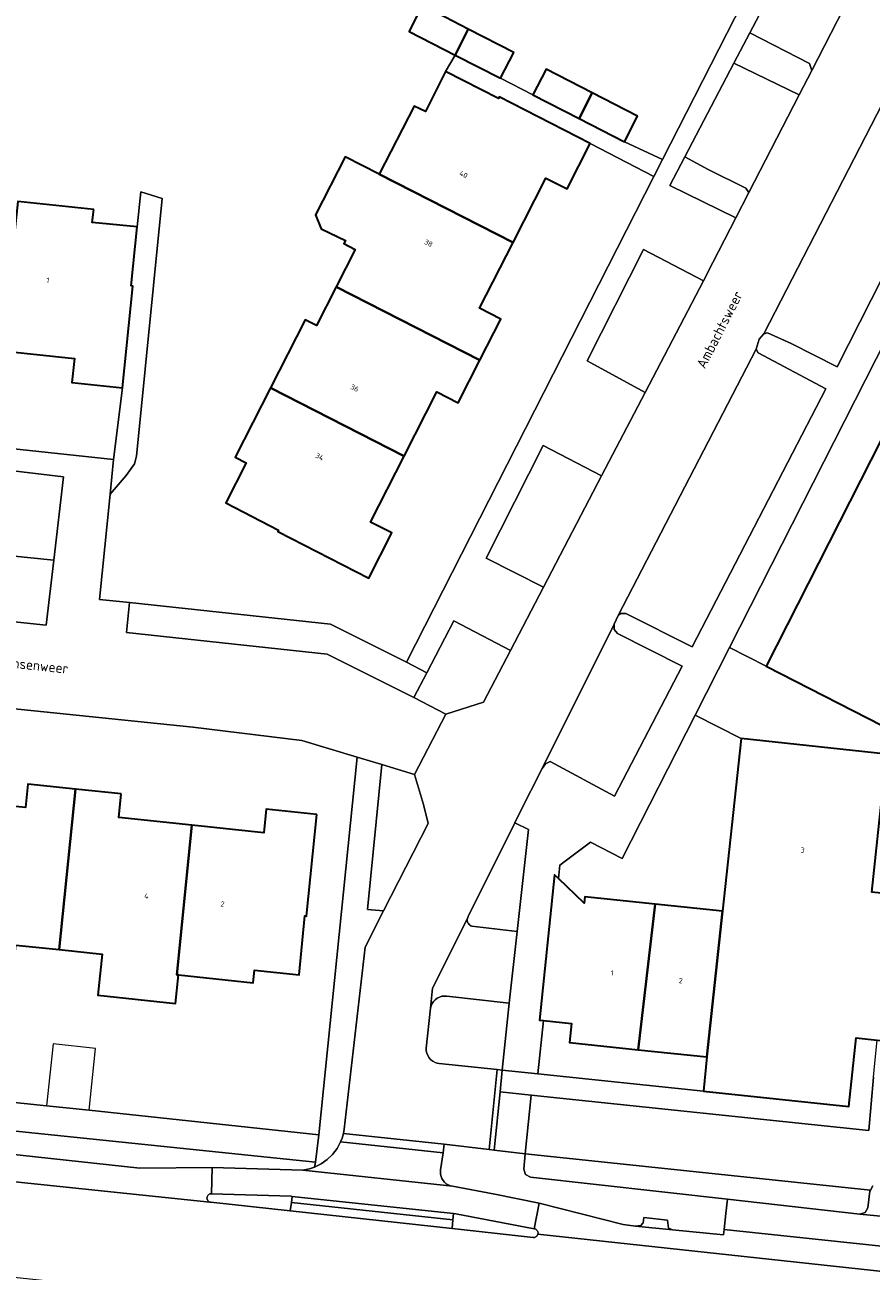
# Model space of a CAD drawing. Header units: metres. Extents: x 110065 to 112666, y 425872 to 427362.
# Tile 54 of 104: x 110813 to 110872, y 426770 to 426856. Entities that reach past the tile are written whole.
import ezdxf

# ---------------------------------------------------------------- set-up
doc = ezdxf.new("R2010")
doc.units = ezdxf.units.M
for name, color, linetype, lineweight in [('B-WE-GR-BEPLANTING_CULTUUR_HEESTERS-GV', 90, 'Continuous', 18), ('B-WE-GR-GROENVOORZIENING-GV', 80, 'Continuous', 18), ('B-WE-GR-HAAG-GV', 90, 'GR-HAAG1', 13), ('B-WE-OG-BEBOUWING-GV', 7, 'Continuous', 35), ('B-WE-OG-BEBOUWING-T18', 10, 'Continuous', 18), ('B-WE-OG-BEBOUWING_OVERIG-GV', 7, 'Continuous', 18), ('B-WE-OG-BEBOUWING_STRAATNAAM-T35', 50, 'Continuous', 35), ('B-WE-OG-TERREIN_ERF-GV', 7, 'Continuous', 18), ('B-WE-VH-VERHARDING_ASFALT-GV', 252, 'Continuous', 18), ('B-WE-VH-VERHARDING_BETON-GV', 252, 'Continuous', 18), ('B-WE-VH-VERHARDING_BETONSTRAATSTEEN-GV', 252, 'Continuous', 18), ('B-WE-VH-VERHARDING_OPEN-GV', 252, 'Continuous', 18), ('B-WE-VH-VERHARDING_TEGEL-GV', 252, 'Continuous', 18)]:
    doc.layers.add(name, color=color, linetype=linetype, lineweight=lineweight)
doc.styles.add('NLCS-ISO-M200-T18', font='NLCS-ISO.ttf')
doc.styles.add('NLCS-ISO-M200-T35', font='NLCS-ISO.ttf')
doc.linetypes.add('GR-HAAG1', pattern='A,6,[176,NLCS.SHX,S=0.125,R=0,X=0,Y=0],-2', length=8)

msp = doc.modelspace()

# ---------------------------------------------------------------- linework, layer by layer
at = {"layer": 'B-WE-GR-BEPLANTING_CULTUUR_HEESTERS-GV', "flags": 128}
for points in [[(110867.428, 426853.702), (110863.306, 426855.826), (110862.208, 426853.734), (110866.719, 426851.537), (110867.588, 426853.229), (110867.428, 426853.702), (110867.428, 426853.702)], [(110860.428, 426846.368), (110858.807, 426847.258), (110857.769, 426845.281), (110862.347, 426843.028), (110863.247, 426844.779), (110863.032, 426845.077), (110860.428, 426846.368), (110860.428, 426846.368)], [(110860.1, 426838.681), (110855.954, 426840.846), (110852.049, 426833.147), (110856.06, 426830.944), (110860.1, 426838.681), (110860.1, 426838.681)], [(110853.05, 426825.181), (110849.004, 426827.287), (110845.063, 426819.483), (110849.028, 426817.481), (110853.05, 426825.181), (110853.05, 426825.181)], [(110815.795, 426825.109), (110805.695, 426826.303), (110805.12, 426820.37), (110815.125, 426819.341), (110815.795, 426825.109), (110815.795, 426825.109)], [(110846.742, 426813.104), (110842.815, 426815.144), (110840.941, 426811.555), (110840.045, 426809.84), (110842.259, 426808.69), (110844.868, 426809.515), (110846.742, 426813.104), (110846.742, 426813.104)], [(110840.092, 426804.519), (110837.824, 426805.206), (110836.836, 426795.175), (110837.944, 426795.075), (110841.049, 426801.126), (110840.707, 426802.449), (110840.092, 426804.519), (110840.092, 426804.519)], [(110847.992, 426800.704), (110847.042, 426801.177), (110843.819, 426794.697), (110843.779, 426794.615), (110843.752, 426794.549), (110843.743, 426794.476), (110843.746, 426794.403), (110843.761, 426794.331), (110843.787, 426794.262), (110843.823, 426794.198), (110843.869, 426794.141), (110843.924, 426794.092), (110843.986, 426794.052), (110844.053, 426794.023), (110847.2, 426793.646), (110847.992, 426800.704), (110847.992, 426800.704)]]:
    msp.add_lwpolyline(points, close=True, dxfattribs=at)
for points in [[(110790.054, 426780.634), (110821.089, 426777.273), (110826.092, 426777.318), (110832.358, 426777.132), (110832.83, 426777.221), (110833.183, 426777.348), (110833.231, 426777.681), (110793.291, 426781.824)], [(110871.833, 426776.053), (110871.651, 426775.758), (110871.605, 426775.684), (110871.486, 426774.54), (110871.3, 426774.201), (110870.933, 426774.095), (110875.039, 426773.702)]]:
    msp.add_lwpolyline(points, dxfattribs=at)
at = {"layer": 'B-WE-GR-GROENVOORZIENING-GV', "flags": 128}
msp.add_lwpolyline([(110870.933, 426774.095), (110861.753, 426775.122), (110861.647, 426774.128), (110861.53, 426773.026), (110888.993, 426770.135), (110901.759, 426768.703), (110904.303, 426768.892), (110906.691, 426768.854), (110914.486, 426768.049), (110915.943, 426768.162), (110917.578, 426768.524), (110918.525, 426768.868), (110918.555, 426769.161), (110918.607, 426769.659), (110918.659, 426770.156), (110891.286, 426773.012), (110890.316, 426773.114), (110875.143, 426774.697), (110875.039, 426773.702), (110870.933, 426774.095), (110870.933, 426774.095)], close=True, dxfattribs=at)
at = {"layer": 'B-WE-GR-HAAG-GV', "flags": 128}
msp.add_lwpolyline([(110870.933, 426774.095), (110861.753, 426775.122), (110861.647, 426774.128), (110861.53, 426773.026), (110888.993, 426770.135), (110901.759, 426768.703), (110904.303, 426768.892), (110906.691, 426768.854), (110914.486, 426768.049), (110915.943, 426768.162), (110917.578, 426768.524), (110918.525, 426768.868), (110918.555, 426769.161), (110918.607, 426769.659), (110918.659, 426770.156), (110891.286, 426773.012), (110890.316, 426773.114), (110875.143, 426774.697), (110875.039, 426773.702), (110870.933, 426774.095), (110870.933, 426774.095)], close=True, dxfattribs=at)
at = {"layer": 'B-WE-OG-BEBOUWING-GV', "flags": 128}
for points in [[(110897.655, 426860.3), (110888.664, 426864.899), (110886.504, 426865.989), (110881.903, 426856.94), (110883.629, 426856.064), (110886.179, 426854.77), (110864.446, 426812.004), (110873.455, 426807.393), (110895.219, 426850.153), (110916.729, 426839.215), (110921.33, 426848.234), (110897.655, 426860.3), (110897.655, 426860.3)], [(110843.821, 426856.092), (110840.624, 426857.737), (110839.714, 426855.937), (110842.909, 426854.299), (110843.821, 426856.092), (110843.821, 426856.092)], [(110846.963, 426854.476), (110843.821, 426856.092), (110842.909, 426854.299), (110846.053, 426852.686), (110846.963, 426854.476), (110846.963, 426854.476)], [(110852.386, 426851.693), (110849.203, 426853.325), (110848.293, 426851.545), (110851.482, 426849.91), (110852.386, 426851.693), (110852.386, 426851.693)], [(110845.903, 426851.296), (110842.243, 426853.166), (110840.853, 426850.387), (110840.063, 426850.767), (110837.655, 426846.044), (110846.915, 426841.318), (110849.192, 426845.785), (110850.662, 426845.035), (110852.249, 426848.169), (110845.953, 426851.396), (110845.903, 426851.296), (110845.903, 426851.296)], [(110855.542, 426850.074), (110852.386, 426851.693), (110851.482, 426849.91), (110854.632, 426848.295), (110855.542, 426850.074), (110855.542, 426850.074)], [(110846.915, 426841.318), (110837.655, 426846.044), (110835.302, 426847.245), (110833.252, 426843.229), (110833.626, 426842.274), (110835.323, 426841.467), (110835.211, 426841.248), (110835.991, 426840.848), (110834.673, 426838.257), (110844.623, 426833.188), (110846.07, 426836.026), (110844.6, 426836.776), (110846.915, 426841.318), (110846.915, 426841.318)], [(110817.892, 426843.6), (110812.627, 426844.161), (110811.54, 426833.824), (110816.551, 426833.291), (110816.37, 426831.641), (110819.87, 426831.27), (110820.591, 426838.31), (110820.481, 426838.32), (110820.902, 426842.41), (110817.792, 426842.721), (110817.892, 426843.6), (110817.892, 426843.6)], [(110844.623, 426833.188), (110834.673, 426838.257), (110833.311, 426835.578), (110832.521, 426835.978), (110830.117, 426831.267), (110839.383, 426826.539), (110841.65, 426830.987), (110843.119, 426830.237), (110844.623, 426833.188), (110844.623, 426833.188)], [(110839.383, 426826.539), (110830.117, 426831.267), (110827.669, 426826.469), (110828.449, 426826.069), (110827.029, 426823.31), (110830.688, 426821.429), (110830.638, 426821.329), (110836.928, 426818.098), (110838.528, 426821.228), (110837.058, 426821.978), (110839.383, 426826.539), (110839.383, 426826.539)], [(110872.765, 426805.933), (110862.715, 426807.004), (110861.426, 426795.065), (110860.342, 426784.973), (110860.092, 426782.595), (110870.171, 426781.534), (110870.672, 426786.294), (110872.113, 426786.143), (110875.225, 426785.816), (110876.305, 426795.896), (110871.751, 426796.372), (110872.765, 426805.933), (110872.765, 426805.933)], [(110816.617, 426803.506), (110813.326, 426803.852), (110813.156, 426802.222), (110808.175, 426802.744), (110807.137, 426792.389), (110812.414, 426791.833), (110812.504, 426792.713), (110815.497, 426792.397), (110816.617, 426803.506), (110816.617, 426803.506)], [(110819.796, 426803.171), (110816.617, 426803.506), (110815.497, 426792.397), (110818.484, 426792.082), (110818.184, 426789.238), (110823.554, 426788.672), (110823.762, 426790.645), (110823.639, 426790.658), (110824.687, 426801.006), (110819.626, 426801.541), (110819.796, 426803.171), (110819.796, 426803.171)], [(110833.345, 426801.749), (110829.835, 426802.12), (110829.665, 426800.48), (110824.687, 426801.006), (110823.639, 426790.658), (110823.762, 426790.645), (110828.924, 426790.1), (110829.014, 426790.98), (110832.104, 426790.65), (110832.514, 426794.729), (110832.624, 426794.709), (110833.345, 426801.749), (110833.345, 426801.749)], [(110856.759, 426795.545), (110851.894, 426796.046), (110851.849, 426795.619), (110850.058, 426797.326), (110849.789, 426797.583), (110848.752, 426787.517), (110849.021, 426787.489), (110850.97, 426787.288), (110850.832, 426785.977), (110855.587, 426785.475), (110856.759, 426795.545), (110856.759, 426795.545)], [(110861.426, 426795.065), (110856.759, 426795.545), (110855.587, 426785.475), (110860.342, 426784.973), (110861.426, 426795.065), (110861.426, 426795.065)]]:
    msp.add_lwpolyline(points, close=True, dxfattribs=at)
at = {"layer": 'B-WE-OG-BEBOUWING_OVERIG-GV', "flags": 128}
msp.add_lwpolyline([(110818.017, 426785.565), (110815.073, 426785.875), (110814.623, 426781.599), (110817.567, 426781.289), (110818.017, 426785.565), (110818.017, 426785.565)], close=True, dxfattribs=at)
at = {"layer": 'B-WE-OG-TERREIN_ERF-GV', "flags": 128}
for points in [[(110812.627, 426844.161), (110817.892, 426843.6), (110817.792, 426842.721), (110820.902, 426842.41), (110821.152, 426844.842), (110822.627, 426844.378), (110820.849, 426826.548), (110820.707, 426826.022), (110820.134, 426825.206), (110819.021, 426823.912), (110818.279, 426816.63), (110820.376, 426816.407), (110834.279, 426814.927), (110839.534, 426812.286), (110856.669, 426845.904), (110852.249, 426848.169), (110850.662, 426845.035), (110849.192, 426845.785), (110846.915, 426841.318), (110844.6, 426836.776), (110846.07, 426836.026), (110844.623, 426833.188), (110843.119, 426830.237), (110841.65, 426830.987), (110839.383, 426826.539), (110837.058, 426821.978), (110838.528, 426821.228), (110836.928, 426818.098), (110830.638, 426821.329), (110830.688, 426821.429), (110827.029, 426823.31), (110828.449, 426826.069), (110827.669, 426826.469), (110830.117, 426831.267), (110832.521, 426835.978), (110833.311, 426835.578), (110834.673, 426838.257), (110835.991, 426840.848), (110835.211, 426841.248), (110835.323, 426841.467), (110833.626, 426842.274), (110833.252, 426843.229), (110835.302, 426847.245), (110837.655, 426846.044), (110840.063, 426850.767), (110840.853, 426850.387), (110842.243, 426853.166), (110842.909, 426854.299), (110839.714, 426855.937), (110840.624, 426857.737), (110843.821, 426856.092), (110846.963, 426854.476), (110846.053, 426852.686), (110848.293, 426851.545), (110849.203, 426853.325), (110852.386, 426851.693), (110855.542, 426850.074), (110854.632, 426848.295), (110857.265, 426847.074), (110867.819, 426867.771)], [(110801.146, 426828.243), (110819.265, 426826.316), (110819.87, 426831.27), (110816.37, 426831.641), (110816.551, 426833.291), (110811.54, 426833.824)], [(110794.471, 426783.69), (110814.623, 426781.599), (110817.567, 426781.289), (110833.462, 426779.585), (110836.12, 426805.722), (110836.12, 426805.722), (110836.12, 426805.722), (110832.304, 426806.877), (110824.741, 426807.788), (110796.93, 426810.649)], [(110808.175, 426802.744), (110813.156, 426802.222), (110813.326, 426803.852), (110816.617, 426803.506), (110819.796, 426803.171), (110819.626, 426801.541), (110824.687, 426801.006), (110829.665, 426800.48), (110829.835, 426802.12), (110833.345, 426801.749), (110832.624, 426794.709), (110832.514, 426794.729), (110832.104, 426790.65), (110829.014, 426790.98), (110828.924, 426790.1), (110823.762, 426790.645), (110823.554, 426788.672), (110818.184, 426789.238), (110818.484, 426792.082), (110815.497, 426792.397), (110815.497, 426792.397), (110815.497, 426792.397), (110812.504, 426792.713)]]:
    msp.add_lwpolyline(points, dxfattribs=at)
for points in [[(110886.179, 426854.77), (110883.629, 426856.064), (110861.9, 426813.307), (110864.446, 426812.004), (110886.179, 426854.77), (110886.179, 426854.77)], [(110862.715, 426807.004), (110859.521, 426808.627), (110854.481, 426798.709), (110852.283, 426799.826), (110850.154, 426798.236), (110850.058, 426797.326), (110851.849, 426795.619), (110851.894, 426796.046), (110856.759, 426795.545), (110861.426, 426795.065), (110862.715, 426807.004), (110862.715, 426807.004)], [(110860.342, 426784.973), (110855.587, 426785.475), (110850.832, 426785.977), (110850.97, 426787.288), (110849.021, 426787.489), (110848.632, 426783.805), (110860.092, 426782.595), (110860.342, 426784.973), (110860.342, 426784.973)]]:
    msp.add_lwpolyline(points, close=True, dxfattribs=at)
at = {"layer": 'B-WE-VH-VERHARDING_ASFALT-GV', "flags": 128}
for points in [[(110890.621, 426768.167), (110848.634, 426772.699), (110848.617, 426772.655), (110848.593, 426772.613), (110848.563, 426772.577), (110848.527, 426772.545), (110848.487, 426772.519), (110848.443, 426772.5), (110848.397, 426772.488), (110848.35, 426772.484), (110848.302, 426772.487), (110842.692, 426773.097), (110831.498, 426774.314), (110825.986, 426774.913), (110825.937, 426774.92), (110753.651, 426782.475), (110753.024, 426776.068), (110841.297, 426766.643)], [(110753.651, 426782.475), (110825.937, 426774.92), (110825.892, 426774.939), (110825.85, 426774.965), (110825.814, 426774.997), (110825.783, 426775.035), (110825.759, 426775.078), (110825.743, 426775.119), (110825.733, 426775.161), (110825.73, 426775.205), (110825.733, 426775.248), (110825.742, 426775.291), (110825.758, 426775.332), (110825.782, 426775.375), (110825.813, 426775.413), (110825.85, 426775.445), (110825.892, 426775.471), (110825.937, 426775.489), (110825.985, 426775.5), (110826.034, 426775.503), (110826.092, 426777.318), (110821.089, 426777.273), (110790.054, 426780.634)], [(110888.993, 426770.135), (110861.53, 426773.026), (110861.491, 426772.663), (110857.959, 426773.005), (110855.397, 426773.26), (110854.549, 426773.383), (110848.723, 426774.855), (110848.388, 426773.083), (110848.438, 426773.071), (110848.485, 426773.051), (110848.528, 426773.023), (110848.566, 426772.989), (110848.597, 426772.948), (110848.621, 426772.903), (110848.635, 426772.864), (110848.644, 426772.823), (110848.646, 426772.781), (110848.643, 426772.74), (110848.634, 426772.699), (110890.621, 426768.167)]]:
    msp.add_lwpolyline(points, dxfattribs=at)
for points in [[(110832.358, 426777.132), (110826.092, 426777.318), (110826.034, 426775.503), (110831.563, 426775.33), (110831.636, 426775.322), (110842.797, 426774.132), (110842.957, 426774.115), (110848.388, 426773.083), (110848.723, 426774.855), (110845.663, 426775.475), (110842.729, 426776.029), (110832.358, 426777.132), (110832.358, 426777.132)], [(110857.619, 426773.671), (110855.966, 426773.866), (110855.923, 426773.492), (110855.764, 426773.314), (110855.397, 426773.26), (110857.959, 426773.005), (110857.674, 426773.128), (110857.619, 426773.671), (110857.619, 426773.671)]]:
    msp.add_lwpolyline(points, close=True, dxfattribs=at)
at = {"layer": 'B-WE-VH-VERHARDING_BETON-GV', "flags": 128}
msp.add_lwpolyline([(110846.173, 426784.064), (110845.818, 426784.101), (110845.254, 426778.568), (110845.608, 426778.527), (110846.02, 426782.563), (110846.173, 426784.064), (110846.173, 426784.064)], close=True, dxfattribs=at)
at = {"layer": 'B-WE-VH-VERHARDING_BETONSTRAATSTEEN-GV', "flags": 128}
for points in [[(110815.125, 426819.341), (110805.12, 426820.37), (110804.687, 426815.897), (110814.604, 426814.853), (110815.125, 426819.341), (110815.125, 426819.341)], [(110834.279, 426814.927), (110820.376, 426816.407), (110820.155, 426814.329), (110834.058, 426812.849), (110840.045, 426809.84), (110840.941, 426811.555), (110839.534, 426812.286), (110834.279, 426814.927), (110834.279, 426814.927)], [(110844.053, 426794.023), (110843.986, 426794.052), (110843.924, 426794.092), (110843.869, 426794.141), (110843.823, 426794.198), (110843.787, 426794.262), (110843.761, 426794.331), (110843.746, 426794.403), (110843.743, 426794.476), (110843.752, 426794.549), (110841.345, 426789.723), (110841.198, 426788.339), (110841.24, 426788.507), (110841.311, 426788.664), (110841.407, 426788.808), (110841.526, 426788.933), (110841.664, 426789.037), (110841.819, 426789.115), (110841.984, 426789.166), (110842.155, 426789.187), (110842.328, 426789.18), (110846.644, 426788.69), (110847.2, 426793.646), (110844.053, 426794.023), (110844.053, 426794.023)], [(110831.563, 426775.33), (110826.034, 426775.503), (110825.985, 426775.5), (110825.937, 426775.489), (110825.892, 426775.471), (110825.85, 426775.445), (110825.813, 426775.413), (110825.782, 426775.375), (110825.758, 426775.332), (110825.742, 426775.291), (110825.733, 426775.248), (110825.73, 426775.205), (110825.733, 426775.161), (110825.743, 426775.119), (110825.759, 426775.078), (110825.783, 426775.035), (110825.814, 426774.997), (110825.85, 426774.965), (110825.892, 426774.939), (110825.937, 426774.92), (110825.986, 426774.913), (110831.498, 426774.314), (110831.579, 426774.909), (110831.636, 426775.322), (110831.563, 426775.33), (110831.563, 426775.33)], [(110842.957, 426774.115), (110842.797, 426774.132), (110842.753, 426773.694), (110842.692, 426773.097), (110848.302, 426772.487), (110848.35, 426772.484), (110848.397, 426772.488), (110848.443, 426772.5), (110848.487, 426772.519), (110848.527, 426772.545), (110848.563, 426772.577), (110848.593, 426772.613), (110848.617, 426772.655), (110848.634, 426772.699), (110848.643, 426772.74), (110848.646, 426772.781), (110848.644, 426772.823), (110848.635, 426772.864), (110848.621, 426772.903), (110848.597, 426772.948), (110848.566, 426772.989), (110848.528, 426773.023), (110848.485, 426773.051), (110848.438, 426773.071), (110848.388, 426773.083), (110842.957, 426774.115), (110842.957, 426774.115)]]:
    msp.add_lwpolyline(points, close=True, dxfattribs=at)
at = {"layer": 'B-WE-VH-VERHARDING_OPEN-GV', "flags": 128}
for points in [[(110867.819, 426867.771), (110857.265, 426847.074), (110856.669, 426845.904), (110839.534, 426812.286), (110840.941, 426811.555), (110842.815, 426815.144), (110846.742, 426813.104), (110849.028, 426817.481), (110845.063, 426819.483), (110849.004, 426827.287), (110853.05, 426825.181), (110856.06, 426830.944), (110852.049, 426833.147), (110855.954, 426840.846), (110860.1, 426838.681), (110860.757, 426839.939), (110862.347, 426843.028), (110857.769, 426845.281), (110858.807, 426847.258), (110862.208, 426853.734), (110863.306, 426855.826), (110866.787, 426862.454)], [(110871.134, 426860.129), (110867.588, 426853.229), (110866.719, 426851.537), (110863.247, 426844.779), (110862.347, 426843.028), (110860.757, 426839.939), (110860.1, 426838.681), (110856.06, 426830.944), (110853.05, 426825.181), (110849.028, 426817.481), (110846.742, 426813.104), (110844.868, 426809.515), (110842.259, 426808.69), (110840.092, 426804.519), (110840.707, 426802.449), (110841.049, 426801.126), (110837.944, 426795.075), (110836.674, 426792.569), (110835.229, 426779.976), (110835.171, 426779.671), (110842.154, 426778.928), (110845.254, 426778.568), (110845.818, 426784.101), (110841.811, 426784.51), (110841.66, 426784.538), (110841.515, 426784.588), (110841.36, 426784.671), (110841.222, 426784.78), (110841.105, 426784.911), (110841.012, 426785.061), (110840.946, 426785.224), (110840.91, 426785.396), (110840.904, 426785.572), (110841.198, 426788.339), (110841.345, 426789.723), (110843.752, 426794.549), (110843.779, 426794.615), (110843.819, 426794.697), (110847.042, 426801.177), (110847.395, 426801.887), (110848.932, 426804.932), (110853.926, 426814.914), (110854.196, 426815.506), (110863.752, 426833.942), (110863.955, 426834.634), (110864.268, 426835.004), (110876.006, 426857.744)], [(110877.99, 426849.729), (110869.344, 426832.716), (110866.166, 426834.331), (110864.525, 426835.087), (110864.268, 426835.004), (110863.955, 426834.634), (110863.752, 426833.942), (110863.873, 426833.681), (110868.576, 426831.204), (110859.31, 426813.345), (110854.722, 426815.654), (110854.355, 426815.665), (110854.196, 426815.506), (110853.926, 426814.914), (110853.909, 426814.54), (110854.156, 426814.26), (110858.619, 426812.014), (110853.947, 426803.01), (110849.49, 426805.413), (110849.172, 426805.242), (110848.932, 426804.932), (110847.395, 426801.887), (110847.042, 426801.177), (110847.992, 426800.704), (110847.2, 426793.646), (110846.644, 426788.69), (110846.173, 426784.064), (110848.632, 426783.805), (110849.021, 426787.489), (110848.752, 426787.517), (110849.789, 426797.583), (110849.789, 426797.583), (110849.789, 426797.583), (110850.058, 426797.326), (110850.154, 426798.236), (110852.283, 426799.826), (110854.481, 426798.709), (110859.521, 426808.627), (110861.9, 426813.307), (110883.629, 426856.064)], [(110796.93, 426810.649), (110824.741, 426807.788), (110832.304, 426806.877), (110836.12, 426805.722), (110837.824, 426805.206), (110840.092, 426804.519), (110842.259, 426808.69), (110840.045, 426809.84), (110834.058, 426812.849), (110820.155, 426814.329), (110820.376, 426816.407), (110818.279, 426816.63), (110819.021, 426823.912), (110819.265, 426826.316), (110801.146, 426828.243)], [(110873.455, 426807.393), (110864.446, 426812.004), (110861.9, 426813.307), (110859.521, 426808.627), (110862.715, 426807.004), (110872.765, 426805.933)], [(110871.875, 426783.563), (110871.535, 426779.872), (110848.166, 426782.336), (110847.752, 426778.278), (110871.651, 426775.758), (110871.833, 426776.053)]]:
    msp.add_lwpolyline(points, dxfattribs=at)
for points in [[(110871.134, 426860.129), (110866.787, 426862.454), (110863.306, 426855.826), (110867.428, 426853.702), (110867.588, 426853.229), (110871.134, 426860.129), (110871.134, 426860.129)], [(110875.951, 426857.545), (110876.006, 426857.744), (110864.268, 426835.004), (110864.525, 426835.087), (110866.166, 426834.331), (110869.344, 426832.716), (110877.99, 426849.729), (110880.43, 426855.045), (110876.148, 426857.264), (110875.951, 426857.545), (110875.951, 426857.545)], [(110846.053, 426852.686), (110842.909, 426854.299), (110842.243, 426853.166), (110845.903, 426851.296), (110845.953, 426851.396), (110852.249, 426848.169), (110856.669, 426845.904), (110857.265, 426847.074), (110854.632, 426848.295), (110851.482, 426849.91), (110848.293, 426851.545), (110846.053, 426852.686), (110846.053, 426852.686)], [(110866.719, 426851.537), (110862.208, 426853.734), (110858.807, 426847.258), (110860.428, 426846.368), (110863.032, 426845.077), (110863.247, 426844.779), (110866.719, 426851.537), (110866.719, 426851.537)], [(110863.873, 426833.681), (110863.752, 426833.942), (110854.196, 426815.506), (110854.355, 426815.665), (110854.722, 426815.654), (110859.31, 426813.345), (110868.576, 426831.204), (110863.873, 426833.681), (110863.873, 426833.681)], [(110815.795, 426825.109), (110815.125, 426819.341), (110814.604, 426814.853), (110804.687, 426815.897), (110805.12, 426820.37), (110805.695, 426826.303), (110815.795, 426825.109), (110815.795, 426825.109)], [(110853.909, 426814.54), (110853.926, 426814.914), (110848.932, 426804.932), (110849.172, 426805.242), (110849.49, 426805.413), (110853.947, 426803.01), (110858.619, 426812.014), (110854.156, 426814.26), (110853.909, 426814.54), (110853.909, 426814.54)], [(110837.824, 426805.206), (110836.12, 426805.722), (110833.462, 426779.585), (110833.231, 426777.681), (110833.183, 426777.348), (110833.64, 426777.577), (110834.057, 426777.873), (110834.424, 426778.229), (110834.733, 426778.638), (110834.975, 426779.088), (110835.081, 426779.357), (110835.171, 426779.671), (110835.229, 426779.976), (110836.674, 426792.569), (110837.944, 426795.075), (110836.836, 426795.175), (110837.824, 426805.206), (110837.824, 426805.206)], [(110755.681, 426787.935), (110754.296, 426788.099), (110754.063, 426786.218), (110793.291, 426781.824), (110833.231, 426777.681), (110833.462, 426779.585), (110817.567, 426781.289), (110814.623, 426781.599), (110794.471, 426783.69), (110755.681, 426787.935), (110755.681, 426787.935)], [(110872.113, 426786.143), (110870.672, 426786.294), (110870.171, 426781.534), (110860.092, 426782.595), (110848.632, 426783.805), (110846.173, 426784.064), (110846.02, 426782.563), (110848.166, 426782.336), (110871.535, 426779.872), (110871.875, 426783.563), (110871.966, 426784.55), (110872.113, 426786.143), (110872.113, 426786.143)], [(110848.166, 426782.336), (110846.02, 426782.563), (110845.608, 426778.527), (110847.752, 426778.278), (110848.166, 426782.336), (110848.166, 426782.336)], [(110871.651, 426775.758), (110847.752, 426778.278), (110847.674, 426777.199), (110847.779, 426776.833), (110848.115, 426776.647), (110861.753, 426775.122), (110870.933, 426774.095), (110871.3, 426774.201), (110871.486, 426774.54), (110871.605, 426775.684), (110871.651, 426775.758), (110871.651, 426775.758)], [(110842.753, 426773.694), (110831.579, 426774.909), (110831.498, 426774.314), (110842.692, 426773.097), (110842.753, 426773.694), (110842.753, 426773.694)], [(110842.797, 426774.132), (110831.636, 426775.322), (110831.579, 426774.909), (110842.753, 426773.694), (110842.797, 426774.132), (110842.797, 426774.132)]]:
    msp.add_lwpolyline(points, close=True, dxfattribs=at)
at = {"layer": 'B-WE-VH-VERHARDING_TEGEL-GV', "flags": 128}
for points in [[(110822.627, 426844.378), (110821.152, 426844.842), (110820.902, 426842.41), (110820.481, 426838.32), (110820.591, 426838.31), (110819.87, 426831.27), (110819.265, 426826.316), (110819.021, 426823.912), (110820.134, 426825.206), (110820.707, 426826.022), (110820.849, 426826.548), (110822.627, 426844.378), (110822.627, 426844.378)], [(110842.328, 426789.18), (110842.155, 426789.187), (110841.984, 426789.166), (110841.819, 426789.115), (110841.664, 426789.037), (110841.526, 426788.933), (110841.407, 426788.808), (110841.311, 426788.664), (110841.24, 426788.507), (110841.198, 426788.339), (110840.904, 426785.572), (110840.91, 426785.396), (110840.946, 426785.224), (110841.012, 426785.061), (110841.105, 426784.911), (110841.222, 426784.78), (110841.36, 426784.671), (110841.515, 426784.588), (110841.66, 426784.538), (110841.811, 426784.51), (110845.818, 426784.101), (110846.173, 426784.064), (110846.644, 426788.69), (110842.328, 426789.18), (110842.328, 426789.18)], [(110842.068, 426778.334), (110834.975, 426779.088), (110834.733, 426778.638), (110834.424, 426778.229), (110834.057, 426777.873), (110833.64, 426777.577), (110833.183, 426777.348), (110832.83, 426777.221), (110832.358, 426777.132), (110842.729, 426776.029), (110842.576, 426776.064), (110842.43, 426776.122), (110842.296, 426776.203), (110842.176, 426776.305), (110842.074, 426776.424), (110841.992, 426776.558), (110841.932, 426776.703), (110841.897, 426776.856), (110841.886, 426777.013), (110841.9, 426777.169), (110842.068, 426778.334), (110842.068, 426778.334)], [(110842.154, 426778.928), (110835.171, 426779.671), (110835.081, 426779.357), (110834.975, 426779.088), (110842.068, 426778.334), (110842.154, 426778.928), (110842.154, 426778.928)], [(110845.254, 426778.568), (110842.154, 426778.928), (110842.068, 426778.334), (110841.9, 426777.169), (110841.886, 426777.013), (110841.897, 426776.856), (110841.932, 426776.703), (110841.992, 426776.558), (110842.074, 426776.424), (110842.176, 426776.305), (110842.296, 426776.203), (110842.43, 426776.122), (110842.576, 426776.064), (110842.729, 426776.029), (110845.663, 426775.475), (110848.723, 426774.855), (110854.549, 426773.383), (110855.397, 426773.26), (110855.764, 426773.314), (110855.923, 426773.492), (110855.966, 426773.866), (110857.619, 426773.671), (110857.674, 426773.128), (110857.959, 426773.005), (110861.491, 426772.663), (110861.53, 426773.026), (110861.647, 426774.128), (110861.753, 426775.122), (110848.115, 426776.647), (110847.779, 426776.833), (110847.674, 426777.199), (110847.752, 426778.278), (110845.608, 426778.527), (110845.254, 426778.568), (110845.254, 426778.568)]]:
    msp.add_lwpolyline(points, close=True, dxfattribs=at)

# ---------------------------------------------------------------- texts
at = {"layer": 'B-WE-OG-BEBOUWING-T18', "char_height": 0.36, "attachment_point": 5, "style": 'NLCS-ISO-M200-T18'}
for s, insert, rotation in [('40', (110843.489, 426846.042), 333), ('38', (110841.063, 426841.283), 333), ('1', (110814.716, 426838.712), 354), ('36', (110835.952, 426831.259), 333), ('34', (110833.526, 426826.504), 333), ('3', (110866.969, 426799.284), 354), ('4', (110821.54, 426796.109), 354), ('2', (110826.806, 426795.553), 354), ('1', (110853.771, 426790.78), 354), ('2', (110858.527, 426790.249), 354)]:
    msp.add_mtext(s, dxfattribs=dict(at, insert=insert, rotation=rotation))
at = {"layer": 'B-WE-OG-BEBOUWING_STRAATNAAM-T35', "char_height": 0.7, "attachment_point": 5, "style": 'NLCS-ISO-M200-T35'}
for s, insert, rotation in [('Ambachtsweer', (110861.21, 426835.301), 63), ('Prinsenweer', (110813.629, 426812.096), 354)]:
    msp.add_mtext(s, dxfattribs=dict(at, insert=insert, rotation=rotation))

doc.saveas('drawing.dxf')
